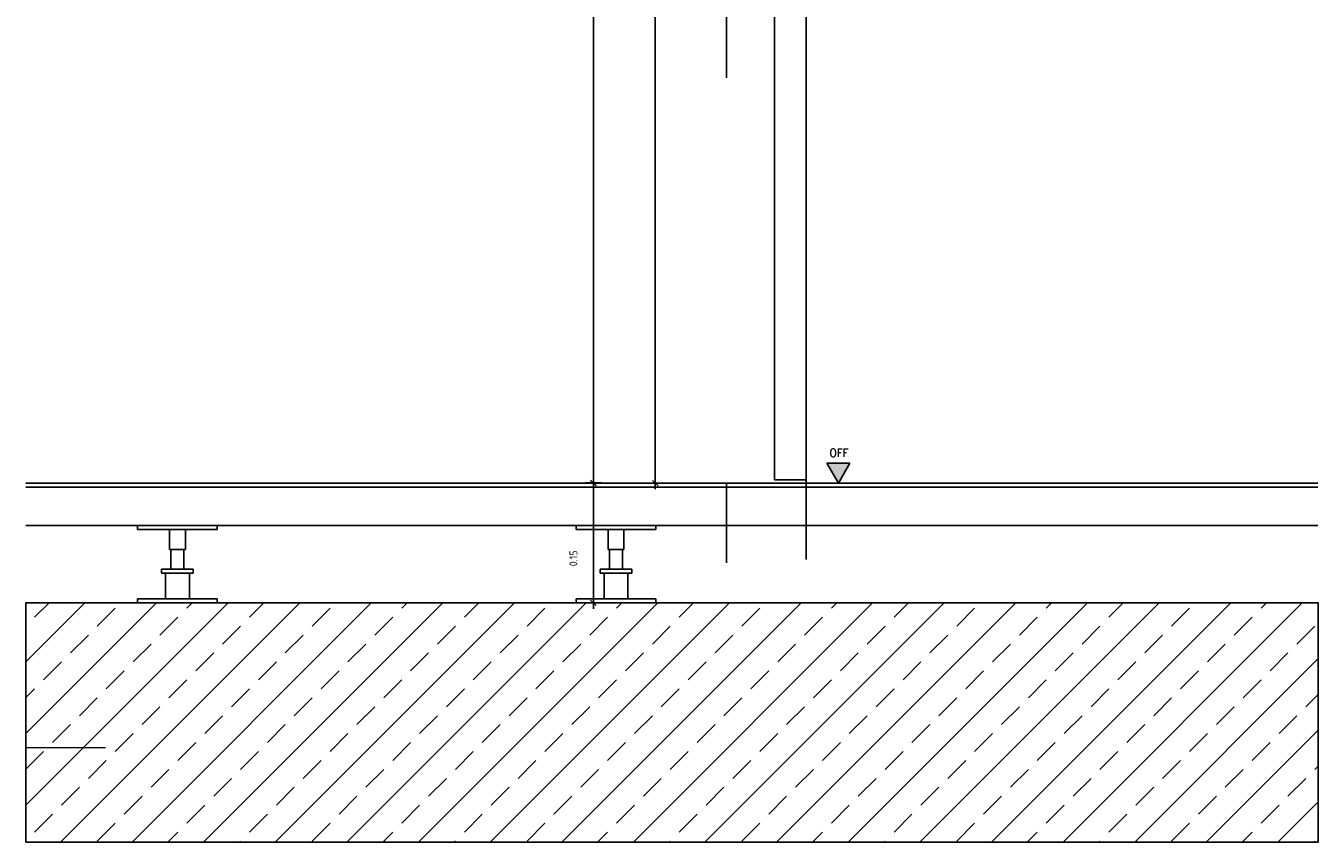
# Model space of a CAD drawing. Extents: x 22676.4 to 22686.7, y -5313.4 to -5308.9.
# Tile 2 of 5: x 22681.8 to 22683.4, y -5312.8 to -5311.8. Entities that reach past the tile are written whole.
import ezdxf

# ---------------------------------------------------------------- set-up
doc = ezdxf.new("R2010")
doc.units = 0
doc.header["$MEASUREMENT"] = 0
for name, pattern in [('AUSGEZOGEN', [0]), ('PUNKT', [6.35, 0, -6.35]), ('VERDECKT2', [4.7625, 3.175, -1.5875])]:
    doc.linetypes.add(name, pattern=pattern)
doc.layers.get('0').update_dxf_attribs({"linetype": 'CONTINUOUS'})
doc.layers.get('Defpoints').update_dxf_attribs({"linetype": 'CONTINUOUS'})
for name, color, linetype in [('1', 7, 'CONTINUOUS'), ('AC-1-SICH', 162, 'CONTINUOUS'), ('AC-1-ST-B', 84, 'CONTINUOUS'), ('AC-1-Unterzüge', 5, 'VERDECKT2'), ('AC-1-Wände_tragend', 2, 'CONTINUOUS'), ('AC-2-Türen', 7, 'CONTINUOUS'), ('AC-3-Schraffur_Wände', 8, 'CONTINUOUS'), ('AC-6-Vermassung_Innen', 4, 'CONTINUOUS')]:
    doc.layers.add(name, color=color, linetype=linetype)
doc.layers.add('AC-4-HKON-PL', color=7, linetype='CONTINUOUS', plot=False)
doc.layers.add('Standard', color=7, linetype='AUSGEZOGEN', lineweight=25)
doc.styles.add('CONVERTER_1', font='simplex.shx', dxfattribs={"width": 0.95})
doc.styles.get("Standard").update_dxf_attribs({"font": 'isocp.shx'})
doc.dimstyles.new('KA_I5', dxfattribs={"dimtxt": 0.01, "dimasz": 0.0001, "dimexe": 100, "dimexo": 1, "dimgap": 0.005, "dimtad": 1, "dimdec": 3, "dimdsep": 46, "dimtxsty": 'Standard', "dimblk": 'KA_BEM', "dimcen": 5, "dimse1": 1, "dimse2": 1, "dimclrt": 256, "dimadec": 0, "dimazin": 0, "dimtfac": 1, "dimtdec": 3, "dimtix": 1, "dimtmove": 2, "dimatfit": 3, "dimldrblk": 'KA_BEM', "dimfxl": 0, "dimtvp": 0.8, "dimtolj": 1, "dimtzin": 0, "dimarcsym": 0})

# ---------------------------------------------------------------- blocks, each defined once
blk = doc.blocks.new('KA_BEM')
at = {"color": 0}
for p, q in [((-75, 0), (75, 0)), ((-35, -35), (35, 35)), ((0, -100), (0, 100))]:
    blk.add_line(p, q, dxfattribs=at)
blk = doc.blocks.new('*D86')
at = {"layer": 'AC-6-Vermassung_Innen', "color": 0, "lineweight": -2, "ltscale": 0.25}
blk.add_line((22682.4927, -5312.3269), (22682.4927, -5309.5771), dxfattribs=at)
at = {"layer": 'Defpoints', "color": 0, "ltscale": 0.25}
for p in [(22682.4927, -5309.577), (22682.9501, -5309.577), (22682.9501, -5312.327)]:
    blk.add_point(p, dxfattribs=at)
at = {"layer": 'AC-6-Vermassung_Innen', "color": 0, "lineweight": -2, "ltscale": 0.25, "xscale": 0.0001, "yscale": 0.0001, "zscale": 0.0001}
for p, rotation in [((22682.4927, -5309.577), 90), ((22682.4927, -5312.327), 270)]:
    blk.add_blockref('KA_BEM', p, dxfattribs=dict(at, rotation=rotation))
at = {"layer": 'AC-6-Vermassung_Innen', "ltscale": 0.25, "insert": (22682.4677, -5310.0698), "char_height": 0.01, "attachment_point": 5, "rotation": 90}
blk.add_mtext('\\A1;2.75', dxfattribs=at)
blk = doc.blocks.new('*D90')
at = {"layer": 'AC-6-Vermassung_Innen', "color": 0, "lineweight": -2, "ltscale": 0.25}
blk.add_line((22682.4927, -5312.3267), (22682.4927, -5312.4769), dxfattribs=at)
at = {"layer": 'Defpoints', "color": 0, "ltscale": 0.25}
for p in [(22682.4927, -5312.3266), (22682.4927, -5312.477), (22682.4927, -5312.477)]:
    blk.add_point(p, dxfattribs=at)
at = {"layer": 'AC-6-Vermassung_Innen', "color": 0, "lineweight": -2, "ltscale": 0.25, "xscale": 0.0001, "yscale": 0.0001, "zscale": 0.0001}
for p, rotation in [((22682.4927, -5312.3266), 90), ((22682.4927, -5312.477), 270)]:
    blk.add_blockref('KA_BEM', p, dxfattribs=dict(at, rotation=rotation))
at = {"layer": 'AC-6-Vermassung_Innen', "ltscale": 0.25, "insert": (22682.4677, -5312.4212), "char_height": 0.01, "attachment_point": 5, "rotation": 90}
blk.add_mtext('\\A1;0.15', dxfattribs=at)
blk = doc.blocks.new('*D91')
at = {"layer": 'AC-6-Vermassung_Innen', "color": 0, "lineweight": -2, "ltscale": 0.25}
blk.add_line((22682.5703, -5312.3269), (22682.5703, -5310.1916), dxfattribs=at)
at = {"layer": 'Defpoints', "color": 0, "ltscale": 0.25}
for p in [(22682.5703, -5310.1915), (22682.6914, -5310.1915), (22682.6306, -5312.327)]:
    blk.add_point(p, dxfattribs=at)
at = {"layer": 'AC-6-Vermassung_Innen', "color": 0, "lineweight": -2, "ltscale": 0.25, "xscale": 0.0001, "yscale": 0.0001, "zscale": 0.0001}
for p, rotation in [((22682.5703, -5310.1915), 90), ((22682.5703, -5312.327), 270)]:
    blk.add_blockref('KA_BEM', p, dxfattribs=dict(at, rotation=rotation))
at = {"layer": 'AC-6-Vermassung_Innen', "ltscale": 0.25, "insert": (22682.5603, -5311.2593), "char_height": 0.01, "attachment_point": 5, "rotation": 90}
blk.add_mtext('\\A1;2.135', dxfattribs=at)

msp = doc.modelspace()

# ---------------------------------------------------------------- hatches: boundary and pattern name
at = {"layer": '1', "linetype": 'Continuous'}
msp.add_hatch(color=2, dxfattribs=at).paths.add_polyline_path([(22682.79988, -5312.32697), (22682.78544, -5312.30197), (22682.81431, -5312.30197)])
at = {"layer": 'AC-3-Schraffur_Wände', "linetype": 'Continuous', "ltscale": 0.25}
h = msp.add_hatch(dxfattribs=at)
h.set_pattern_fill('ANSI33', color=256, scale=0.01, style=0)
h.set_pattern_definition([(45, (0, 0), (-0.0449012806, 0.0449012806), []), (45, (0.0449, 0), (-0.0449012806, 0.0449012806), [0.03175, -0.015875])])
h.paths.add_polyline_path([(22681.78109, -5312.77697), (22681.78109, -5312.47697), (22683.40153, -5312.47697), (22683.40153, -5312.77697)])

# ---------------------------------------------------------------- linework, layer by layer
at = {"layer": '1', "color": 2, "linetype": 'Continuous'}
for p, q in [((22682.78544, -5312.30197), (22682.81431, -5312.30197)), ((22682.79988, -5312.32697), (22682.78544, -5312.30197)), ((22682.81431, -5312.30197), (22682.79988, -5312.32697))]:
    msp.add_line(p, q, dxfattribs=at)
at = {"layer": '1', "color": 4, "linetype": 'VERDECKT2', "ltscale": 0.01}
for p, q in [((22682.7597, -5312.32267), (22682.7597, -5312.47697)), ((22682.65982, -5312.32697), (22682.65982, -5312.47697))]:
    msp.add_line(p, q, dxfattribs=at)
at = {"layer": 'AC-1-SICH', "linetype": 'AUSGEZOGEN'}
for p, q in [((22681.92109, -5312.37997), (22682.02109, -5312.37997)), ((22681.92109, -5312.37997), (22681.92109, -5312.38497)), ((22681.92109, -5312.37997), (22681.92109, -5312.38497)), ((22681.92109, -5312.38497), (22681.97109, -5312.38497)), ((22681.92109, -5312.38497), (22681.97109, -5312.38497)), ((22681.96109, -5312.38497), (22681.96109, -5312.40997)), ((22681.96109, -5312.38497), (22681.96109, -5312.40997)), ((22681.97109, -5312.38497), (22682.02109, -5312.38497)), ((22681.97109, -5312.38497), (22681.98499, -5312.38497)), ((22681.98109, -5312.38497), (22681.98109, -5312.40997)), ((22681.98109, -5312.38497), (22681.98109, -5312.40997)), ((22682.02109, -5312.38497), (22682.02109, -5312.37997)), ((22682.47109, -5312.37997), (22682.57109, -5312.37997)), ((22682.47109, -5312.37997), (22682.47109, -5312.38497)), ((22682.47109, -5312.37997), (22682.47109, -5312.38497)), ((22682.47109, -5312.38497), (22682.52109, -5312.38497)), ((22682.47109, -5312.38497), (22682.52109, -5312.38497)), ((22682.51109, -5312.38497), (22682.51109, -5312.40997)), ((22682.51109, -5312.38497), (22682.51109, -5312.40997)), ((22682.52109, -5312.38497), (22682.57109, -5312.38497)), ((22682.52109, -5312.38497), (22682.53499, -5312.38497)), ((22682.53109, -5312.38497), (22682.53109, -5312.40997)), ((22682.53109, -5312.38497), (22682.53109, -5312.40997)), ((22682.57109, -5312.37997), (22682.57109, -5312.38497)), ((22682.57109, -5312.37997), (22682.57109, -5312.38497)), ((22681.97109, -5312.40997), (22681.96109, -5312.40997)), ((22681.97109, -5312.40997), (22681.96109, -5312.40997)), ((22681.96309, -5312.40997), (22681.96309, -5312.43497)), ((22681.96309, -5312.40997), (22681.96309, -5312.43497)), ((22681.98109, -5312.40997), (22681.97109, -5312.40997)), ((22681.98109, -5312.40997), (22681.97109, -5312.40997)), ((22681.97909, -5312.40997), (22681.97909, -5312.43497)), ((22681.97909, -5312.40997), (22681.97909, -5312.43497)), ((22682.52109, -5312.40997), (22682.51109, -5312.40997)), ((22682.52109, -5312.40997), (22682.51109, -5312.40997)), ((22682.51309, -5312.40997), (22682.51309, -5312.43497)), ((22682.51309, -5312.40997), (22682.51309, -5312.43497)), ((22682.53109, -5312.40997), (22682.52109, -5312.40997)), ((22682.53109, -5312.40997), (22682.52109, -5312.40997)), ((22682.52909, -5312.40997), (22682.52909, -5312.43497)), ((22682.52909, -5312.40997), (22682.52909, -5312.43497)), ((22681.95109, -5312.43497), (22681.96309, -5312.43497)), ((22681.95109, -5312.43497), (22681.96309, -5312.43497)), ((22681.95109, -5312.43497), (22681.95109, -5312.43997)), ((22681.95109, -5312.43497), (22681.95109, -5312.43997)), ((22681.97109, -5312.43497), (22681.96309, -5312.43497)), ((22681.97109, -5312.43497), (22681.96309, -5312.43497)), ((22681.97909, -5312.43497), (22681.97109, -5312.43497)), ((22681.97909, -5312.43497), (22681.97109, -5312.43497)), ((22681.99109, -5312.43497), (22681.97909, -5312.43497)), ((22681.98499, -5312.43497), (22681.97909, -5312.43497)), ((22681.99109, -5312.43497), (22681.99109, -5312.43997)), ((22682.50109, -5312.43497), (22682.51309, -5312.43497)), ((22682.50109, -5312.43497), (22682.51309, -5312.43497)), ((22682.50109, -5312.43497), (22682.50109, -5312.43997)), ((22682.50109, -5312.43497), (22682.50109, -5312.43997)), ((22682.52109, -5312.43497), (22682.51309, -5312.43497)), ((22682.52109, -5312.43497), (22682.51309, -5312.43497)), ((22682.52909, -5312.43497), (22682.52109, -5312.43497)), ((22682.52909, -5312.43497), (22682.52109, -5312.43497)), ((22682.54109, -5312.43497), (22682.52909, -5312.43497)), ((22682.53499, -5312.43497), (22682.52909, -5312.43497)), ((22682.54109, -5312.43497), (22682.54109, -5312.43997)), ((22681.97109, -5312.43997), (22681.95109, -5312.43997)), ((22681.97109, -5312.43997), (22681.95109, -5312.43997)), ((22681.95609, -5312.47197), (22681.95609, -5312.43997)), ((22681.95609, -5312.47197), (22681.95609, -5312.44697)), ((22681.99109, -5312.43997), (22681.97109, -5312.43997)), ((22681.98609, -5312.43997), (22681.97109, -5312.43997)), ((22681.98609, -5312.47197), (22681.98609, -5312.43997)), ((22682.52109, -5312.43997), (22682.50109, -5312.43997)), ((22682.52109, -5312.43997), (22682.50109, -5312.43997)), ((22682.50609, -5312.47197), (22682.50609, -5312.43997)), ((22682.50609, -5312.47197), (22682.50609, -5312.44697)), ((22682.54109, -5312.43997), (22682.52109, -5312.43997)), ((22682.53609, -5312.43997), (22682.52109, -5312.43997)), ((22682.53609, -5312.47197), (22682.53609, -5312.43997)), ((22681.97109, -5312.47197), (22681.92109, -5312.47197)), ((22681.97109, -5312.47197), (22681.92109, -5312.47197)), ((22681.92109, -5312.47197), (22681.92109, -5312.47697)), ((22681.92109, -5312.47197), (22681.92109, -5312.47697)), ((22682.02109, -5312.47197), (22681.97109, -5312.47197)), ((22681.98499, -5312.47197), (22681.97109, -5312.47197)), ((22682.02109, -5312.47697), (22682.02109, -5312.47197)), ((22682.52109, -5312.47197), (22682.47109, -5312.47197)), ((22682.52109, -5312.47197), (22682.47109, -5312.47197)), ((22682.47109, -5312.47197), (22682.47109, -5312.47697)), ((22682.47109, -5312.47197), (22682.47109, -5312.47697)), ((22682.57109, -5312.47197), (22682.52109, -5312.47197)), ((22682.53499, -5312.47197), (22682.52109, -5312.47197)), ((22682.57109, -5312.47197), (22682.57109, -5312.47697)), ((22682.57109, -5312.47197), (22682.57109, -5312.47697))]:
    msp.add_line(p, q, dxfattribs=at)
at = {"layer": 'AC-1-ST-B'}
for p, q in [((22681.78109, -5312.32697), (22683.40129, -5312.32697)), ((22683.40153, -5312.77697), (22681.78109, -5312.77697))]:
    msp.add_line(p, q, dxfattribs=at)
at = {"layer": 'AC-1-Unterzüge', "ltscale": 0.5}
msp.add_line((22682.65982, -5310.23136), (22682.65982, -5312.32697), dxfattribs=at)
at = {"layer": 'AC-1-Wände_tragend', "linetype": 'Continuous'}
for p, q in [((22681.78109, -5312.33197), (22683.40129, -5312.33197)), ((22681.78109, -5312.37997), (22683.40129, -5312.37997)), ((22683.40153, -5312.47697), (22681.78109, -5312.47697))]:
    msp.add_line(p, q, dxfattribs=at)
at = {"layer": 'AC-2-Türen'}
for p, q in [((22682.7197, -5310.79688), (22682.7197, -5312.32267)), ((22682.7597, -5310.79688), (22682.7597, -5312.32267))]:
    msp.add_line(p, q, dxfattribs=at)
at = {"layer": 'AC-2-Türen', "color": 7, "linetype": 'Continuous', "ltscale": 0.25}
msp.add_line((22682.7597, -5312.32267), (22682.7197, -5312.32267), dxfattribs=at)
at = {"layer": 'AC-4-HKON-PL'}
msp.add_lwpolyline([(22681.78109, -5312.77697), (22681.78109, -5312.47697), (22683.40153, -5312.47697), (22683.40153, -5312.77697)], close=True, dxfattribs=at)
at = {"layer": 'Standard', "color": 7, "linetype": 'PUNKT', "lineweight": 13}
msp.add_line((22681.78109, -5312.65825), (22683.40129, -5312.65825), dxfattribs=at)

# ---------------------------------------------------------------- texts
at = {"color": 7, "linetype": 'Continuous', "style": 'CONVERTER_1', "width": 0.95}
msp.add_text('OFF', height=0.01, dxfattribs=at).set_placement((22682.78896, -5312.29402))

# ---------------------------------------------------------------- dimensions: what is measured, and where the dimension line sits
at = {"layer": 'AC-6-Vermassung_Innen', "ltscale": 0.25}
for base, p1, p2, picture, middle in [((22682.49275, -5309.57697), (22682.95014, -5312.32697), (22682.95014, -5309.57697), '*D86', (22682.46774, -5310.06982)), ((22682.49275, -5312.47697), (22682.49275, -5312.32657), (22682.49275, -5312.47697), '*D90', (22682.46775, -5312.42122))]:
    dim = msp.add_linear_dim(base=base, p1=p1, p2=p2, angle=90, dimstyle='KA_I5', dxfattribs=at)
    dim.commit()
    dim.dimension.update_dxf_attribs({"geometry": picture, "text_midpoint": middle, "dimtype": 160})
dim = msp.add_linear_dim(base=(22682.5703, -5310.19155), p1=(22682.63063, -5312.32697), p2=(22682.69141, -5310.19155), angle=90, dimstyle='KA_I5', dxfattribs=at)
dim.commit()
dim.dimension.update_dxf_attribs({"geometry": '*D91', "text_midpoint": (22682.5603, -5311.25926)})

doc.saveas('drawing.dxf')
